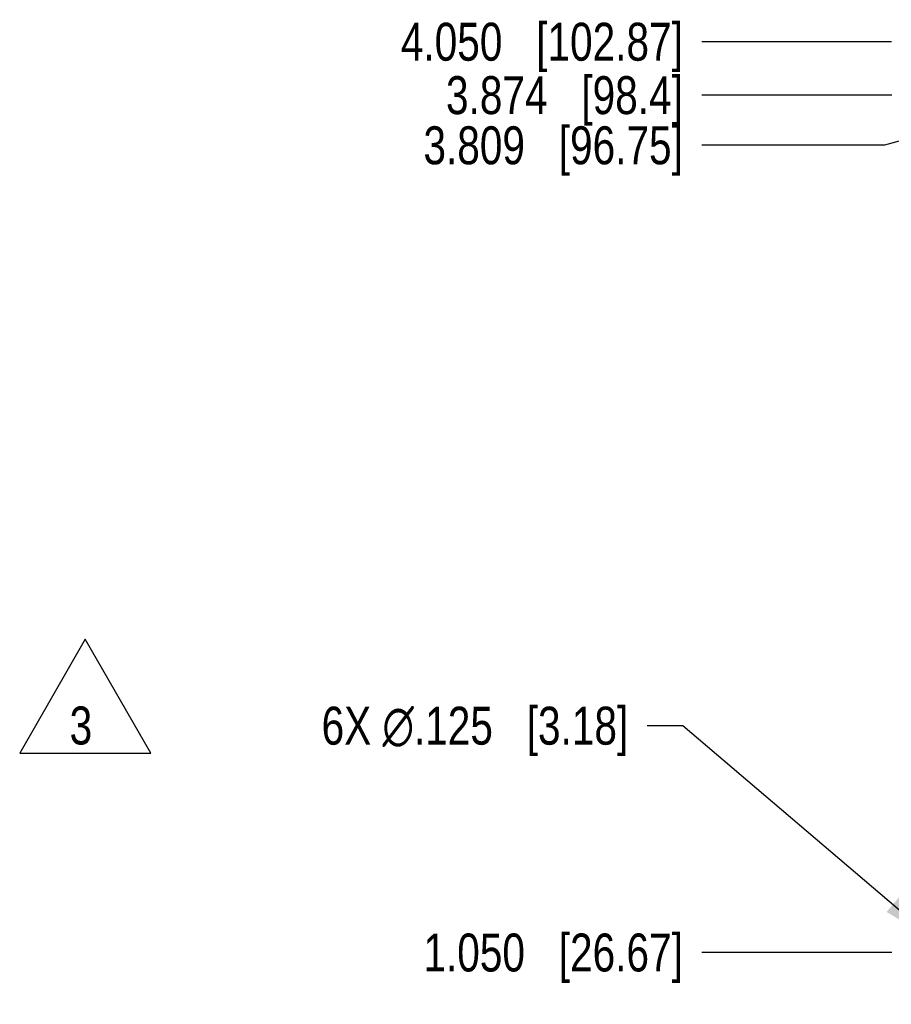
# Model space of a CAD drawing. Header units: inches. Extents: x 0 to 34, y 0 to 22.
# Tile 17 of 28: x 19.7 to 22.6, y 13.7 to 16.9. Entities that reach past the tile are written whole.
import ezdxf

# ---------------------------------------------------------------- set-up
doc = ezdxf.new("R2010")
doc.units = ezdxf.units.IN
doc.header["$LTSCALE"] = 1.87
doc.header["$MEASUREMENT"] = 0
doc.layers.get('0').update_dxf_attribs({"linetype": 'CONTINUOUS'})
doc.layers.add('DETAIL', color=7, linetype='CONTINUOUS')
doc.layers.add('DIMENSIONS', color=7, linetype='CONTINUOUS')
doc.styles.get("Standard").update_dxf_attribs({"font": 'txt', "width": 0.8})
doc.dimstyles.new('DIMSTYLE_2', dxfattribs={"dimtxt": 0.125, "dimasz": 0.18, "dimexe": 0.18, "dimexo": 0.0625, "dimgap": 0.09, "dimtad": 0, "dimtih": 1, "dimtoh": 1, "dimdec": 3, "dimzin": 4, "dimdsep": 46, "dimtxsty": 'STANDARD', "dimblk": '_FILLED', "dimblk1": '_FILLED', "dimblk2": '_FILLED', "dimcen": 0.09, "dimadec": 0, "dimazin": 0, "dimtp": 0.01, "dimtm": 0.01, "dimtfac": 1, "dimtdec": 3, "dimtofl": 0, "dimtmove": 0, "dimatfit": 3, "dimldrblk": '_FILLED', "dimfxl": 1, "dimtolj": 1, "dimtzin": 4, "dimarcsym": 0})
doc.dimstyles.new('DIMSTYLE_3', dxfattribs={"dimtxt": 0.125, "dimasz": 0.18, "dimexe": 0.18, "dimexo": 0.0625, "dimgap": 0.09, "dimtad": 0, "dimtih": 1, "dimtoh": 1, "dimdec": 3, "dimzin": 4, "dimdsep": 46, "dimtxsty": 'STANDARD', "dimblk": '_FILLED', "dimblk1": '_FILLED', "dimblk2": '_FILLED', "dimcen": 0.09, "dimadec": 0, "dimazin": 0, "dimtp": 0.01, "dimtm": 0.01, "dimtfac": 1, "dimtdec": 3, "dimtofl": 0, "dimtmove": 0, "dimatfit": 3, "dimldrblk": '_FILLED', "dimfxl": 1, "dimtolj": 1, "dimtzin": 4, "dimarcsym": 0})

# ---------------------------------------------------------------- blocks, each defined once
blk = doc.blocks.new('*D8')
at = {"layer": 'DIMENSIONS', "color": 2, "linetype": 'CONTINUOUS'}
blk.add_line((22.5741, 16.8472), (21.9491, 16.8472), dxfattribs=at)
at = {"layer": 'DIMENSIONS', "color": 2, "linetype": 'CONTINUOUS', "insert": (21.8866, 16.9097), "char_height": 0.125, "width": 1.425, "attachment_point": 3, "line_spacing_factor": 0.9}
blk.add_mtext('4.050{\\Ftxt.shx;\\W1.000000;\\H0.125000; }[102.87]', dxfattribs=at)
blk = doc.blocks.new('_FILLED')
at = {"color": 0, "linetype": 'BYBLOCK'}
blk.add_solid([(0, 0), (-1, 0.174), (-1, -0.174)], dxfattribs=at)
blk = doc.blocks.new('*D10')
at = {"layer": 'DIMENSIONS', "color": 2, "linetype": 'CONTINUOUS'}
blk.add_line((22.575, 16.6712), (21.9491, 16.6712), dxfattribs=at)
at = {"layer": 'DIMENSIONS', "color": 2, "linetype": 'CONTINUOUS', "insert": (21.8866, 16.7337), "char_height": 0.125, "width": 1.225, "attachment_point": 3, "line_spacing_factor": 0.9}
blk.add_mtext('3.874{\\Ftxt.shx;\\W1.000000;\\H0.125000; }[98.4]', dxfattribs=at)
blk = doc.blocks.new('*D11')
at = {"layer": 'DIMENSIONS', "color": 2, "linetype": 'CONTINUOUS'}
blk.add_line((22.575, 13.8472), (21.9491, 13.8472), dxfattribs=at)
at = {"layer": 'DIMENSIONS', "color": 2, "linetype": 'CONTINUOUS', "insert": (21.8866, 13.9097), "char_height": 0.125, "width": 1.325, "attachment_point": 3, "line_spacing_factor": 0.9}
blk.add_mtext('1.050{\\Ftxt.shx;\\W1.000000;\\H0.125000; }[26.67]', dxfattribs=at)
blk = doc.blocks.new('*D12')
at = {"layer": 'DIMENSIONS', "color": 2, "linetype": 'CONTINUOUS'}
for p, q in [((21.8866, 14.5943), (21.7691, 14.5943)), ((22.7152, 13.8878), (21.8866, 14.5943))]:
    blk.add_line(p, q, dxfattribs=at)
at = {"layer": 'DIMENSIONS', "color": 2, "linetype": 'CONTINUOUS', "xscale": 0.18, "yscale": 0.18, "zscale": 0.18, "rotation": 319.5476684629}
blk.add_blockref('_FILLED', (22.7152, 13.8878), dxfattribs=at)
at = {"layer": 'DIMENSIONS', "color": 2, "linetype": 'CONTINUOUS', "insert": (21.7066, 14.6568), "char_height": 0.125, "width": 1.591667, "attachment_point": 3, "line_spacing_factor": 0.9}
blk.add_mtext('6X \\Fgdt;{\\Fgdt;n}\\Ftxt;.125{\\Ftxt.shx;\\W1.000000;\\H0.125000; }[3.18]', dxfattribs=at)
blk = doc.blocks.new('*D50')
at = {"layer": 'DIMENSIONS', "color": 2, "linetype": 'CONTINUOUS'}
for p, q in [((22.9057, 16.6062), (22.5511, 16.506)), ((24.025, 16.6062), (22.9057, 16.6062)), ((22.5511, 16.506), (21.9491, 16.506))]:
    blk.add_line(p, q, dxfattribs=at)
at = {"layer": 'DIMENSIONS', "color": 2, "linetype": 'CONTINUOUS', "insert": (21.8866, 16.5685), "char_height": 0.125, "width": 1.325, "attachment_point": 3, "line_spacing_factor": 0.9}
blk.add_mtext('3.809{\\Ftxt.shx;\\W1.000000;\\H0.125000; }[96.75]', dxfattribs=at)
blk = doc.blocks.new('FLAG_TRIANGLE_BL11', base_point=(19.9173, 14.6914))
at = {"layer": 'DETAIL', "color": 2, "linetype": 'CONTINUOUS'}
for p, q in [((19.9173, 14.8788), (19.701, 14.5041)), ((20.1336, 14.5041), (19.9173, 14.8788)), ((19.701, 14.5041), (20.1336, 14.5041))]:
    blk.add_line(p, q, dxfattribs=at)
at = {"layer": 'DETAIL', "color": 2, "linetype": 'CONTINUOUS', "width": 0.8}
blk.add_text('3', height=0.125, dxfattribs=at).set_placement((19.8656, 14.5324))

msp = doc.modelspace()

# ---------------------------------------------------------------- block references
at = {"layer": 'DETAIL', "color": 2, "linetype": 'CONTINUOUS'}
msp.add_blockref('FLAG_TRIANGLE_BL11', (19.9173, 14.6914), dxfattribs=at)

# ---------------------------------------------------------------- dimensions: what is measured, and where the dimension line sits
at = {"layer": 'DIMENSIONS', "color": 2, "linetype": 'CONTINUOUS'}
for feature_location, offset, origin, picture, middle in [((22.5741, 16.8472), (-0.625, 0), (22.6366, 12.7972), '*D8', (20.8741, 16.8472)), ((22.575, 16.6712), (-0.6259, 0), (22.6375, 12.7972), '*D10', (20.9741, 16.6712)), ((24.025, 16.6062), (-2.0759, -0.1002), (24.0875, 12.7972), '*D50', (20.9241, 16.506)), ((22.575, 13.8472), (-0.6259, 0), (22.6375, 12.7972), '*D11', (20.9241, 13.8472))]:
    dim = msp.add_ordinate_dim(feature_location=feature_location, offset=offset, dtype=0, origin=origin, dimstyle='DIMSTYLE_2', dxfattribs=at)
    dim.commit()
    dim.dimension.update_dxf_attribs({"geometry": picture, "text_midpoint": middle})
dim = msp.add_diameter_dim_2p(p1=(22.7152, 13.8878), p2=(22.8103, 13.8067), text='6X <>', dimstyle='DIMSTYLE_3', dxfattribs=at)
dim.commit()
dim.dimension.update_dxf_attribs({"geometry": '*D12', "text_midpoint": (20.7108, 14.5943), "dimtype": 163})

doc.saveas('drawing.dxf')
